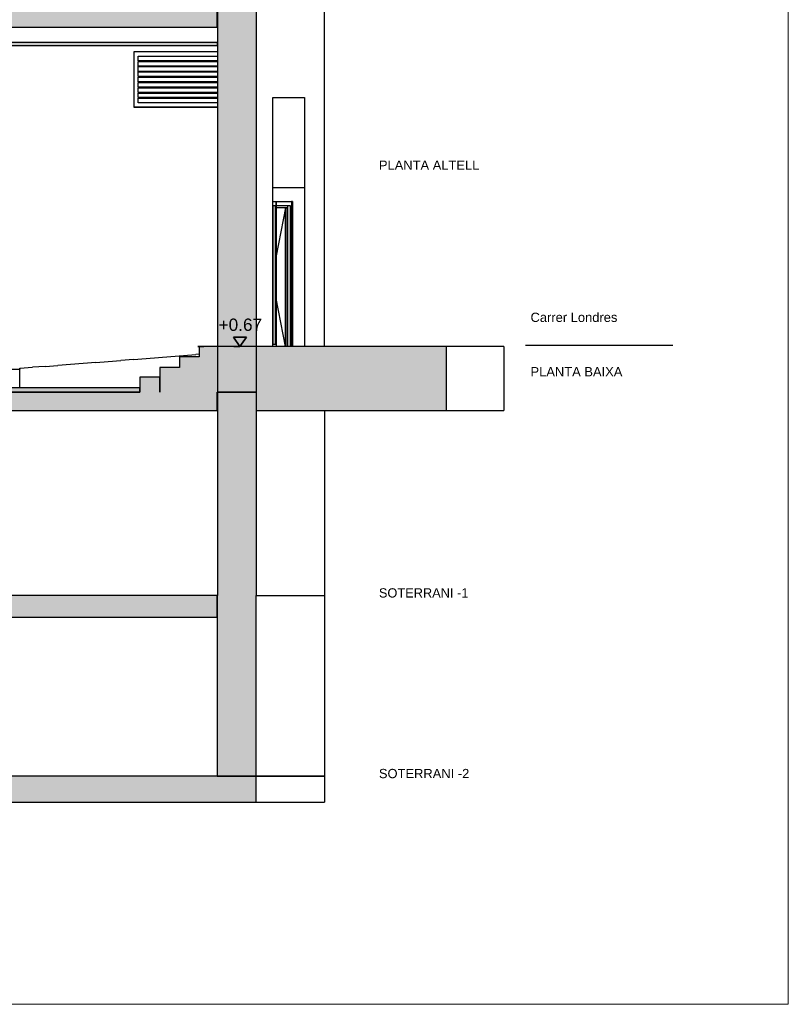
# Model space of a CAD drawing. Header units: metres. Extents: x -1 to 430, y -65 to 31.
# Tile 54 of 69: x 310 to 323, y -65 to -49. Entities that reach past the tile are written whole.
import ezdxf

# ---------------------------------------------------------------- set-up
doc = ezdxf.new("R2010")
doc.units = ezdxf.units.M
doc.linetypes.add('CONTINUA', pattern=[0])
doc.linetypes.add('PUNKT', pattern=[6.35, 0, -6.35])
doc.layers.add('+++++ CÀLCUL SECCIÓ E', color=7, linetype='CONTINUA', lineweight=25)
doc.layers.add('COTES SECCIÓ E', color=7, linetype='CONTINUA', lineweight=25)
doc.styles.add('ARIAL', font='arial.ttf')

# ---------------------------------------------------------------- blocks, each defined once
blk = doc.blocks.new('COMPLEX_ELEVATIONDIM_0')
at = {"layer": 'COTES SECCIÓ E', "linetype": 'CONTINUA', "lineweight": 35, "transparency": 33554687}
blk.add_hatch(color=2, dxfattribs=at).paths.add_polyline_path([(314.056, -54.12), (313.846, -54.12), (313.951, -54.27)])
at = {"layer": 'COTES SECCIÓ E', "color": 2, "linetype": 'CONTINUA', "lineweight": 35, "transparency": 33554687}
for p, q in [((314.056, -54.12), (313.846, -54.12)), ((313.846, -54.12), (313.951, -54.27)), ((313.951, -54.27), (314.056, -54.12)), ((313.951, -54.27), (313.951, -54.27)), ((313.951, -54.27), (313.951, -54.27)), ((313.951, -54.27), (313.951, -54.27)), ((313.951, -54.27), (313.951, -54.27))]:
    blk.add_line(p, q, dxfattribs=at)
at = {"layer": 'COTES SECCIÓ E', "color": 2, "linetype": 'PUNKT', "lineweight": 35, "transparency": 33554687}
blk.add_lwpolyline([(313.951, -54.27), (313.367, -54.27), (313.367, -54.27), (312.951, -54.27)], dxfattribs=at)
at = {"layer": 'COTES SECCIÓ E', "color": 2, "linetype": 'CONTINUA', "lineweight": 35, "transparency": 33554687, "insert": (313.604, -54.02), "char_height": 0.2, "width": 0.80625, "attachment_point": 7, "style": 'ARIAL'}
blk.add_mtext('\\W1.00;+0.67', dxfattribs=at)

msp = doc.modelspace()

# ---------------------------------------------------------------- hatches: boundary and pattern name
at = {"layer": '+++++ CÀLCUL SECCIÓ E', "linetype": 'CONTINUA', "lineweight": 25, "true_color": 0xababab, "transparency": 33554687}
for points in [[(313.583, -48.79), (303.332, -48.79), (303.332, -49.09), (313.583, -49.09)], [(314.218, -54.27), (313.29, -54.27), (313.29, -55.01), (314.218, -55.01)], [(317.3, -54.27), (314.216, -54.27), (314.216, -55.31), (317.3, -55.31)], [(313.29, -54.44), (312.971, -54.44), (312.971, -55.01), (313.29, -55.01)], [(312.971, -54.61), (312.653, -54.61), (312.653, -55.01), (312.971, -55.01)], [(312.652, -54.77), (312.324, -54.77), (312.324, -55.01), (312.652, -55.01)], [(313.583, -55.01), (288.602, -55.01), (288.602, -55.31), (313.583, -55.31)], [(313.583, -58.31), (279.944, -58.31), (279.944, -58.66), (313.583, -58.66)], [(314.216, -61.24), (278.995, -61.24), (278.995, -61.66), (314.216, -61.66)]]:
    msp.add_hatch(color=253, dxfattribs=at).paths.add_polyline_path(points)
at = {"layer": '+++++ CÀLCUL SECCIÓ E', "linetype": 'CONTINUA', "lineweight": 25, "true_color": 0xa0a0a0, "transparency": 33554687}
for points in [[(314.218, -48.79), (313.584, -48.79), (313.584, -51.69), (314.218, -51.69)], [(313.584, -55.01), (314.218, -55.01), (314.218, -51.69), (313.584, -51.69)], [(314.217, -55.01), (313.584, -55.01), (313.584, -58.31), (314.217, -58.31)], [(314.216, -58.31), (313.583, -58.31), (313.583, -61.24), (314.216, -61.24)]]:
    msp.add_hatch(color=253, dxfattribs=at).paths.add_polyline_path(points)
at = {"layer": '+++++ CÀLCUL SECCIÓ E', "linetype": 'CONTINUA', "lineweight": 25, "transparency": 33554687}
for color, points in [(34, [(313.585, -49.34), (309.202, -49.34), (309.202, -49.39), (313.585, -49.39)]), (32, [(312.324, -54.94), (286.672, -54.94), (286.672, -55.01), (312.324, -55.01)])]:
    msp.add_hatch(color=color, dxfattribs=at).paths.add_polyline_path(points)

# ---------------------------------------------------------------- linework, layer by layer
at = {"layer": '+++++ CÀLCUL SECCIÓ E', "color": 52, "linetype": 'CONTINUA', "lineweight": 13, "transparency": 33554687}
for p, q in [((322.847, -24.94), (322.847, -64.94)), ((322.847, -24.94), (322.847, -64.94)), ((322.847, -64.94), (270.467, -64.94)), ((270.467, -64.94), (322.847, -64.94))]:
    msp.add_line(p, q, dxfattribs=at)
at = {"layer": '+++++ CÀLCUL SECCIÓ E', "color": 7, "linetype": 'CONTINUA', "lineweight": 25, "transparency": 33554687}
for p, q in [((313.583, -49.09), (313.583, -48.79)), ((313.584, -48.79), (313.584, -51.69)), ((314.218, -51.69), (314.218, -48.79)), ((315.325, -51.69), (315.325, -48.79)), ((309.202, -49.09), (313.583, -49.09)), ((313.583, -49.09), (313.584, -49.09)), ((313.585, -49.34), (309.202, -49.34)), ((313.585, -49.39), (313.585, -49.34)), ((309.202, -49.39), (313.585, -49.39)), ((312.231, -49.49), (312.231, -50.39)), ((313.584, -49.49), (312.231, -49.49)), ((312.231, -49.49), (312.231, -50.39)), ((312.301, -49.49), (312.231, -49.49)), ((313.584, -49.49), (312.301, -49.49)), ((312.301, -49.636), (312.301, -49.56)), ((312.301, -49.56), (313.584, -49.56)), ((313.584, -49.636), (312.301, -49.636)), ((312.301, -49.721), (312.301, -49.646)), ((312.301, -49.646), (313.584, -49.646)), ((313.584, -49.721), (312.301, -49.721)), ((312.301, -49.807), (312.301, -49.731)), ((312.301, -49.731), (313.584, -49.731)), ((313.584, -49.807), (312.301, -49.807)), ((312.301, -49.892), (312.301, -49.817)), ((312.301, -49.817), (313.584, -49.817)), ((313.584, -49.892), (312.301, -49.892)), ((312.301, -49.978), (312.301, -49.902)), ((312.301, -49.902), (313.584, -49.902)), ((313.584, -49.978), (312.301, -49.978)), ((312.301, -50.063), (312.301, -49.988)), ((312.301, -49.988), (313.584, -49.988)), ((313.584, -50.063), (312.301, -50.063)), ((312.301, -50.149), (312.301, -50.073)), ((312.301, -50.073), (313.584, -50.073)), ((313.584, -50.149), (312.301, -50.149)), ((312.301, -50.234), (312.301, -50.159)), ((312.301, -50.159), (313.584, -50.159)), ((313.584, -50.234), (312.301, -50.234)), ((312.301, -50.32), (312.301, -50.244)), ((312.301, -50.244), (313.584, -50.244)), ((314.483, -51.69), (314.483, -50.23)), ((314.483, -50.23), (314.997, -50.23)), ((314.997, -50.23), (314.997, -51.69)), ((313.584, -50.39), (312.231, -50.39)), ((312.231, -50.39), (312.301, -50.39)), ((313.584, -50.32), (312.301, -50.32)), ((312.301, -50.39), (313.584, -50.39)), ((313.584, -51.69), (313.584, -55.01)), ((314.218, -55.01), (314.218, -51.69)), ((314.483, -51.69), (314.483, -51.69)), ((314.483, -54.27), (314.483, -51.69)), ((314.483, -51.69), (314.996, -51.69)), ((314.996, -51.69), (314.996, -54.27)), ((315.325, -54.27), (315.325, -51.69)), ((314.483, -51.92), (314.526, -51.92)), ((314.526, -51.99), (314.483, -51.99)), ((314.492, -54.23), (314.492, -51.99)), ((314.526, -51.92), (314.54, -51.92)), ((314.526, -54.23), (314.526, -51.99)), ((314.54, -51.92), (314.54, -51.92)), ((314.54, -51.99), (314.54, -51.92)), ((314.54, -51.92), (314.772, -51.92)), ((314.54, -51.92), (314.54, -54.27)), ((314.54, -51.99), (314.54, -51.99)), ((314.772, -51.99), (314.54, -51.99)), ((314.692, -52.02), (314.54, -52.8)), ((314.717, -52.02), (314.54, -52.02)), ((314.692, -54.27), (314.692, -52.02)), ((314.717, -54.27), (314.717, -52.02)), ((314.723, -51.99), (314.723, -54.27)), ((314.772, -51.92), (314.786, -51.92)), ((314.772, -54.27), (314.772, -51.99)), ((314.786, -51.92), (314.786, -54.27)), ((314.801, -51.92), (314.786, -51.92)), ((314.801, -51.92), (314.801, -54.27)), ((314.801, -51.92), (314.801, -54.27)), ((314.801, -51.92), (314.801, -51.92)), ((314.692, -54.27), (314.54, -53.49)), ((313.29, -54.27), (313.29, -54.44)), ((314.218, -54.27), (313.29, -54.27)), ((317.3, -54.27), (314.216, -54.27)), ((314.483, -54.23), (314.526, -54.23)), ((317.3, -55.31), (317.3, -54.27)), ((318.23, -54.27), (317.3, -54.27)), ((318.23, -54.27), (318.23, -55.31)), ((318.586, -54.246), (320.976, -54.246)), ((312.428, -54.465), (312.63, -54.449)), ((312.63, -54.449), (312.832, -54.433)), ((312.832, -54.433), (313.034, -54.417)), ((312.971, -54.44), (312.971, -54.61)), ((313.29, -54.44), (312.971, -54.44)), ((313.034, -54.417), (313.234, -54.401)), ((313.29, -54.396), (313.234, -54.401)), ((310.382, -54.623), (310.586, -54.608)), ((310.79, -54.593), (310.586, -54.608)), ((310.79, -54.593), (310.995, -54.577)), ((311.2, -54.561), (310.995, -54.577)), ((311.405, -54.545), (311.2, -54.561)), ((311.61, -54.53), (311.405, -54.545)), ((311.61, -54.53), (311.815, -54.514)), ((311.815, -54.514), (312.02, -54.498)), ((312.224, -54.481), (312.02, -54.498)), ((312.224, -54.481), (312.428, -54.465)), ((312.653, -54.61), (312.653, -55.01)), ((312.971, -54.61), (312.653, -54.61)), ((309.202, -54.64), (310.382, -54.64)), ((310.382, -54.64), (310.382, -54.623)), ((310.382, -54.623), (310.382, -54.64)), ((310.382, -54.623), (310.382, -54.623)), ((310.382, -54.94), (310.382, -54.64)), ((312.324, -54.77), (312.324, -54.94)), ((312.652, -54.77), (312.324, -54.77)), ((312.652, -55.01), (312.652, -54.77)), ((312.653, -54.77), (312.652, -54.77)), ((312.324, -54.94), (286.672, -54.94)), ((312.324, -55.01), (299.052, -55.01)), ((299.052, -55.01), (312.324, -55.01)), ((312.324, -54.94), (312.324, -55.01)), ((312.324, -55.01), (312.324, -54.94)), ((313.583, -55.31), (313.583, -55.01)), ((313.583, -55.01), (313.584, -55.01)), ((313.584, -55.01), (313.584, -58.31)), ((313.584, -55.01), (313.584, -55.01)), ((314.217, -55.01), (313.584, -55.01)), ((313.584, -55.01), (314.216, -55.01)), ((313.584, -55.01), (314.218, -55.01)), ((314.216, -55.01), (314.216, -55.31)), ((314.217, -58.31), (314.217, -55.01)), ((308.847, -55.31), (313.583, -55.31)), ((314.216, -55.31), (317.3, -55.31)), ((315.324, -55.31), (315.324, -58.31)), ((317.3, -55.31), (318.23, -55.31)), ((313.583, -58.31), (308.827, -58.31)), ((313.583, -58.66), (313.583, -58.31)), ((313.583, -58.31), (313.583, -61.24)), ((314.216, -61.24), (314.216, -58.31)), ((314.217, -58.31), (315.324, -58.31)), ((315.322, -58.31), (315.322, -61.24)), ((308.84, -58.66), (313.583, -58.66)), ((313.583, -61.24), (308.84, -61.24)), ((313.583, -61.24), (314.216, -61.24)), ((314.216, -61.24), (313.583, -61.24)), ((314.216, -61.24), (315.322, -61.24)), ((314.216, -61.66), (314.216, -61.24)), ((315.322, -61.24), (314.216, -61.24)), ((315.322, -61.24), (315.322, -61.66)), ((278.995, -61.66), (314.216, -61.66)), ((314.216, -61.66), (315.322, -61.66))]:
    msp.add_line(p, q, dxfattribs=at)

# ---------------------------------------------------------------- block references
at = {"layer": 'COTES SECCIÓ E', "color": 2, "linetype": 'CONTINUA', "lineweight": 35, "transparency": 33554687}
msp.add_blockref('COMPLEX_ELEVATIONDIM_0', (0, 0), dxfattribs=at)

# ---------------------------------------------------------------- texts
at = {"layer": '+++++ CÀLCUL SECCIÓ E', "color": 7, "linetype": 'CONTINUA', "lineweight": 25, "transparency": 33554687, "char_height": 0.15, "attachment_point": 7, "style": 'ARIAL'}
for s, insert, width in [('\\W1.00;PLANTA ALTELL', (316.205, -51.404), 1.7101), ('\\W1.00;Carrer Londres', (318.665, -53.874), 1.49282), ('\\W1.00;PLANTA BAIXA', (318.665, -54.754), 1.56748), ('\\W0.99;SOTERRANI -1', (316.205, -58.344), 1.54445), ('\\W1.00;SOTERRANI -2', (316.205, -61.274), 1.54504)]:
    msp.add_mtext(s, dxfattribs=dict(at, insert=insert, width=width))

doc.saveas('drawing.dxf')
